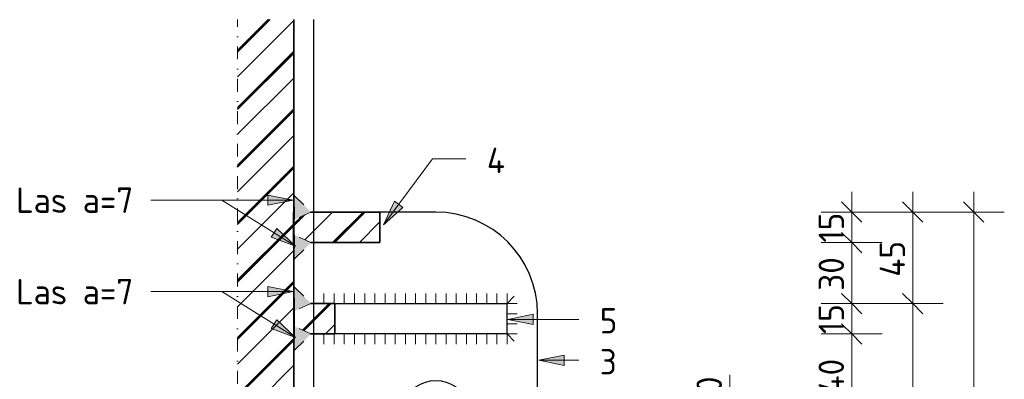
# Model space of a CAD drawing. Header units: millimetres. Extents: x -234509 to -203707, y -19731 to 120094.
# Tile 3 of 72: x -230072 to -229588, y 2398 to 2575. Entities that reach past the tile are written whole.
import ezdxf

# ---------------------------------------------------------------- set-up
doc = ezdxf.new("R2010")
doc.units = ezdxf.units.MM
doc.linetypes.add('Dash dot', pattern=[15.875, 6.35, -4.7625, 0, -4.7625])
for name, color, linetype, lineweight in [('Multi-Category Tags', 10, 'Continuous', 18), ('Multi-Category Tags-1', 7, 'Continuous', 18), ('N-CO-BC-BETONVORM-G', 50, 'Continuous', 25), ('N-CO-BC-BETONVORM-G-1', 50, 'Continuous', 18), ('N-CO-SC-STAALVORM-G', 10, 'Continuous', 25), ('N-CO-SC-STAALVORM-GD', 90, 'Continuous', 35), ('X-XX-AL-CONSTRUCTIELIJN-G-3', 7, 'Dash dot', 18), ('X-XX-AL-CONSTRUCTIELIJN-G-6', 250, 'Continuous', 25), ('X-XX-AL-M', 7, 'Continuous', 18), ('X-XX-AL-M-5', 7, 'Continuous', 18), ('X-XX-AL-T25-1', 7, 'Continuous', 13), ('X_XX_AL_DETAIL1_G', 7, 'Continuous', 13)]:
    doc.layers.add(name, color=color, linetype=linetype, lineweight=lineweight)
doc.styles.add('NLCS-ISO_1', font='NLCS-ISO.ttf', dxfattribs={"height": 12.5})
doc.dimstyles.new('2_5_NLCS_diagonal_1', dxfattribs={"dimscale": 304.8, "dimtxt": 12.534437, "dimasz": 0.032808, "dimexe": 0.049213, "dimexo": 0.0625, "dimgap": 0, "dimtad": 1, "dimdec": 0, "dimzin": 0, "dimdsep": 46, "dimtxsty": 'NLCS-ISO_1', "dimblk1": 'OBLIQUE', "dimblk2": 'OBLIQUE', "dimsah": 1, "dimcen": 0.09, "dimdle": 0.032808, "dimazin": 0, "dimtfac": 1, "dimtdec": 4, "dimtix": 1, "dimtmove": 0, "dimatfit": 3, "dimfxl": 0.049213, "dimfxlon": 1, "dimtvp": 1, "dimtolj": 1, "dimtzin": 0, "dimarcsym": 2})
doc.dimstyles.new('2_5_NLCS_diagonal_2', dxfattribs={"dimscale": 304.8, "dimtxt": 12.534437, "dimasz": 0.032808, "dimexe": 0.049213, "dimexo": 0.0625, "dimgap": 0, "dimtad": 1, "dimdec": 0, "dimzin": 0, "dimdsep": 46, "dimtxsty": 'NLCS-ISO_1', "dimblk1": 'OBLIQUE', "dimblk2": 'OBLIQUE', "dimsah": 1, "dimcen": 0.09, "dimdle": 0.032808, "dimazin": 0, "dimtfac": 1, "dimtdec": 4, "dimtix": 1, "dimtmove": 1, "dimatfit": 3, "dimfxl": 0.049213, "dimfxlon": 1, "dimtvp": 1, "dimtolj": 1, "dimtzin": 0, "dimarcsym": 2})
pattern_1 = [(45, (-34620.818, -8585), (-14.142136, 14.142136), []), (45, (-34620.818, -8572.858), (-14.142136, 14.142136), []), (45, (-34620.818, -8572.358), (-14.142136, 14.142136), []), (45, (-34620.818, -8571.858), (-14.142136, 14.142136), [])]

# ---------------------------------------------------------------- blocks, each defined once
blk = doc.blocks.new('GM_type3 - GM_type3-3483063-Section 6 - Dependent 2')
at = {"layer": 'N-CO-SC-STAALVORM-G'}
for p, q in [((-34681.56, 2480), (-34709.01, 2480)), ((-34631.56, 2170), (-34631.56, 2430)), ((-34709.01, 2120), (-34681.56, 2120))]:
    blk.add_line(p, q, dxfattribs=at)
for centre, radius, start, end in [((-34681.56, 2430), 50, 0, 90), ((-34681.56, 2380), 17, 18.023, 161.977), ((-34681.56, 2220), 17, 198.023, 341.977), ((-34681.56, 2170), 50, 270, 360)]:
    blk.add_arc(centre, radius, start, end, dxfattribs=at)
blk = doc.blocks.new('GM_type5 - GM_type5-3483963-Section 6 - Dependent 2')
at = {"layer": 'N-CO-BC-BETONVORM-G-1'}
h = blk.add_hatch(dxfattribs=at)
h.set_pattern_fill('ACO-STAAL', color=256, style=0, pattern_type=2)
h.set_pattern_definition(pattern_1)
h.paths.add_polyline_path([(-34742.98, 2420), (-34731.17, 2420), (-34731.17, 2435), (-34742.98, 2435), (-34751.01, 2431.25), (-34751.01, 2435), (-34751.26, 2435), (-34751.26, 2420), (-34751.01, 2420), (-34751.01, 2423.75)], flags=0)
at = {"layer": 'N-CO-SC-STAALVORM-G'}
for p, q in [((-34731.17, 2435), (-34646.53, 2435)), ((-34646.53, 2420), (-34646.53, 2435)), ((-34646.53, 2420), (-34731.17, 2420))]:
    blk.add_line(p, q, dxfattribs=at)
at = {"layer": 'N-CO-SC-STAALVORM-GD'}
for p, q in [((-34751.01, 2435), (-34751.26, 2435)), ((-34751.26, 2435), (-34751.26, 2420)), ((-34741.61, 2435), (-34742.98, 2435)), ((-34731.17, 2435), (-34741.51, 2435)), ((-34731.17, 2420), (-34731.17, 2435)), ((-34751.26, 2420), (-34751.01, 2420)), ((-34742.98, 2420), (-34741.61, 2420)), ((-34741.51, 2420), (-34731.17, 2420))]:
    blk.add_line(p, q, dxfattribs=at)
blk = doc.blocks.new('GM_type4 - GM_type4-V30-Section 6 - Dependent 2')
at = {"layer": 'N-CO-BC-BETONVORM-G-1'}
h = blk.add_hatch(dxfattribs=at)
h.set_pattern_fill('ACO-STAAL', color=256, style=0, pattern_type=2)
h.set_pattern_definition(pattern_1)
h.paths.add_polyline_path([(-34742.98, 2465), (-34709.01, 2465), (-34709.01, 2480), (-34742.98, 2480), (-34751.01, 2476.25), (-34751.01, 2480), (-34751.52, 2480), (-34751.52, 2465), (-34751.01, 2465), (-34751.01, 2468.75)], flags=0)
at = {"layer": 'N-CO-SC-STAALVORM-GD'}
for p, q in [((-34751.28, 2480), (-34751.52, 2480)), ((-34751.52, 2480), (-34751.52, 2465)), ((-34751.01, 2480), (-34751.28, 2480)), ((-34741.61, 2480), (-34742.98, 2480)), ((-34709.01, 2480), (-34741.51, 2480)), ((-34709.01, 2465), (-34709.01, 2480)), ((-34751.52, 2465), (-34751.28, 2465)), ((-34751.28, 2465), (-34751.01, 2465)), ((-34742.98, 2465), (-34741.61, 2465)), ((-34741.51, 2465), (-34709.01, 2465))]:
    blk.add_line(p, q, dxfattribs=at)
blk = doc.blocks.new('GM_buispaal-Blauwverlaat - GM_buispaal-Blauwverlaat-3493027-Section 6 - Dependent 2')
at = {"layer": 'N-CO-BC-BETONVORM-G-1'}
h = blk.add_hatch(dxfattribs=at)
h.set_pattern_fill('ACO-STAAL', color=256, style=0, pattern_type=2)
h.set_pattern_definition(pattern_1)
h.paths.add_polyline_path([(-34754.6, 2060), (-34751.28, 2060), (-34751.28, 2574.72), (-34778.98, 2574.72), (-34778.98, 2060)], flags=0)
at = {"layer": 'N-CO-SC-STAALVORM-G'}
blk.add_line((-34741.56, 2060), (-34741.56, 2574.72), dxfattribs=at)
at = {"layer": 'N-CO-SC-STAALVORM-GD'}
blk.add_line((-34751.28, 2060), (-34751.28, 2574.72), dxfattribs=at)
blk = doc.blocks.new('DIMBLOCK37-Section 6 - Dependent 2')
at = {"layer": 'X-XX-AL-M-5'}
for p, q in [((-229602.56, 2490), (-229602.56, 2110)), ((-229602.56, 2480), (-229607.56, 2485)), ((-229617.56, 2480), (-229587.56, 2480)), ((-229602.56, 2480), (-229617.56, 2480)), ((-229602.56, 2480), (-229597.56, 2475)), ((-229602.56, 2120), (-229607.56, 2125)), ((-229617.56, 2120), (-229587.56, 2120)), ((-229602.56, 2120), (-229617.56, 2120)), ((-229602.56, 2120), (-229597.56, 2115))]:
    blk.add_line(p, q, dxfattribs=at)
at = {"layer": 'X-XX-AL-M-5', "color": 0, "insert": (-229618.85, 2286.87), "char_height": 12.5, "width": 31.5016, "attachment_point": 1, "rotation": 90, "line_spacing_factor": 1.135194, "style": 'NLCS-ISO_1'}
blk.add_mtext('360', dxfattribs=at)
blk = doc.blocks.new('_Oblique')
at = {"color": 0, "linetype": 'ByBlock', "lineweight": -2}
blk.add_line((-0.5, -0.5), (0.5, 0.5), dxfattribs=at)
blk = doc.blocks.new('DIMBLOCK38-Section 6 - Dependent 2')
at = {"layer": 'X-XX-AL-M-5'}
for p, q in [((-229632.56, 2490), (-229632.56, 2435)), ((-229632.56, 2480), (-229637.56, 2485)), ((-229647.56, 2480), (-229617.56, 2480)), ((-229632.56, 2480), (-229647.56, 2480)), ((-229632.56, 2480), (-229627.56, 2475)), ((-229632.56, 2435), (-229637.56, 2440)), ((-229647.56, 2435), (-229617.56, 2435)), ((-229632.56, 2435), (-229647.56, 2435)), ((-229632.56, 2435), (-229627.56, 2430))]:
    blk.add_line(p, q, dxfattribs=at)
at = {"layer": 'X-XX-AL-M-5', "color": 0, "insert": (-229648.85, 2448.16), "char_height": 12.5, "width": 22.4201, "attachment_point": 1, "rotation": 90, "line_spacing_factor": 1.135194, "style": 'NLCS-ISO_1'}
blk.add_mtext('45', dxfattribs=at)
blk = doc.blocks.new('DIMBLOCK39-Section 6 - Dependent 2')
at = {"layer": 'X-XX-AL-M-5'}
for p, q in [((-229632.56, 2435), (-229637.56, 2440)), ((-229647.56, 2435), (-229617.56, 2435)), ((-229632.56, 2435), (-229647.56, 2435)), ((-229632.56, 2435), (-229632.56, 2165)), ((-229632.56, 2435), (-229627.56, 2430)), ((-229632.56, 2165), (-229637.56, 2170)), ((-229647.56, 2165), (-229617.56, 2165)), ((-229632.56, 2165), (-229647.56, 2165)), ((-229632.56, 2165), (-229627.56, 2160))]:
    blk.add_line(p, q, dxfattribs=at)
at = {"layer": 'X-XX-AL-M-5', "color": 0, "insert": (-229648.85, 2286.87), "char_height": 12.5, "width": 31.5016, "attachment_point": 1, "rotation": 90, "line_spacing_factor": 1.135194, "style": 'NLCS-ISO_1'}
blk.add_mtext('270', dxfattribs=at)
blk = doc.blocks.new('DIMBLOCK41-Section 6 - Dependent 2')
at = {"layer": 'X-XX-AL-M-5'}
for p, q in [((-229662.56, 2490), (-229662.56, 2465)), ((-229662.56, 2480), (-229667.56, 2485)), ((-229677.56, 2480), (-229647.56, 2480)), ((-229662.56, 2480), (-229677.56, 2480)), ((-229662.56, 2480), (-229657.56, 2475)), ((-229662.56, 2465), (-229667.56, 2470)), ((-229677.56, 2465), (-229647.56, 2465)), ((-229662.56, 2465), (-229677.56, 2465)), ((-229662.56, 2465), (-229657.56, 2460))]:
    blk.add_line(p, q, dxfattribs=at)
at = {"layer": 'X-XX-AL-M-5', "color": 0, "insert": (-229678.85, 2465.05), "char_height": 12.5, "width": 17.8793, "attachment_point": 1, "rotation": 90, "line_spacing_factor": 1.135194, "style": 'NLCS-ISO_1'}
blk.add_mtext('15', dxfattribs=at)
blk = doc.blocks.new('DIMBLOCK42-Section 6 - Dependent 2')
at = {"layer": 'X-XX-AL-M-5'}
for p, q in [((-229662.56, 2465), (-229667.56, 2470)), ((-229677.56, 2465), (-229647.56, 2465)), ((-229662.56, 2465), (-229677.56, 2465)), ((-229662.56, 2465), (-229662.56, 2435)), ((-229662.56, 2465), (-229657.56, 2460)), ((-229662.56, 2435), (-229667.56, 2440)), ((-229677.56, 2435), (-229647.56, 2435)), ((-229662.56, 2435), (-229677.56, 2435)), ((-229662.56, 2435), (-229657.56, 2430))]:
    blk.add_line(p, q, dxfattribs=at)
at = {"layer": 'X-XX-AL-M-5', "color": 0, "insert": (-229678.85, 2441.25), "char_height": 12.5, "width": 21.0011, "attachment_point": 1, "rotation": 90, "line_spacing_factor": 1.135194, "style": 'NLCS-ISO_1'}
blk.add_mtext('30', dxfattribs=at)
blk = doc.blocks.new('DIMBLOCK43-Section 6 - Dependent 2')
at = {"layer": 'X-XX-AL-M-5'}
for p, q in [((-229662.56, 2435), (-229667.56, 2440)), ((-229677.56, 2435), (-229647.56, 2435)), ((-229662.56, 2435), (-229677.56, 2435)), ((-229662.56, 2435), (-229662.56, 2420)), ((-229662.56, 2435), (-229657.56, 2430)), ((-229662.56, 2420), (-229667.56, 2425)), ((-229677.56, 2420), (-229647.56, 2420)), ((-229662.56, 2420), (-229677.56, 2420)), ((-229662.56, 2420), (-229657.56, 2415))]:
    blk.add_line(p, q, dxfattribs=at)
at = {"layer": 'X-XX-AL-M-5', "color": 0, "insert": (-229678.85, 2420.05), "char_height": 12.5, "width": 17.8793, "attachment_point": 1, "rotation": 90, "line_spacing_factor": 1.135194, "style": 'NLCS-ISO_1'}
blk.add_mtext('15', dxfattribs=at)
blk = doc.blocks.new('DIMBLOCK44-Section 6 - Dependent 2')
at = {"layer": 'X-XX-AL-M-5'}
for p, q in [((-229662.56, 2420), (-229667.56, 2425)), ((-229677.56, 2420), (-229647.56, 2420)), ((-229662.56, 2420), (-229677.56, 2420)), ((-229662.56, 2420), (-229662.56, 2380)), ((-229662.56, 2420), (-229657.56, 2415)), ((-229662.56, 2380), (-229667.56, 2385)), ((-229677.56, 2380), (-229647.56, 2380)), ((-229662.56, 2380), (-229677.56, 2380)), ((-229662.56, 2380), (-229657.56, 2375))]:
    blk.add_line(p, q, dxfattribs=at)
at = {"layer": 'X-XX-AL-M-5', "color": 0, "insert": (-229678.85, 2390.66), "char_height": 12.5, "width": 22.4201, "attachment_point": 1, "rotation": 90, "line_spacing_factor": 1.135194, "style": 'NLCS-ISO_1'}
blk.add_mtext('40', dxfattribs=at)
blk = doc.blocks.new('DIMBLOCK53-Section 6 - Dependent 2')
at = {"layer": 'X-XX-AL-M-5'}
for p, q in [((-229722.56, 2399.88), (-229722.56, 2384.98)), ((-229722.56, 2390), (-229722.56, 2370)), ((-229722.56, 2380), (-229727.56, 2385)), ((-229722.56, 2384.98), (-229722.56, 2375)), ((-229737.56, 2380), (-229707.56, 2380)), ((-229722.56, 2380), (-229737.56, 2380)), ((-229722.56, 2380), (-229717.56, 2375)), ((-229722.56, 2370), (-229727.56, 2375)), ((-229737.56, 2370), (-229707.56, 2370)), ((-229722.56, 2370), (-229737.56, 2370)), ((-229722.56, 2370), (-229717.56, 2365))]:
    blk.add_line(p, q, dxfattribs=at)
at = {"layer": 'X-XX-AL-M-5', "color": 0, "insert": (-229738.85, 2384.98), "char_height": 12.5, "width": 17.8793, "attachment_point": 1, "rotation": 90, "line_spacing_factor": 1.135194, "style": 'NLCS-ISO_1'}
blk.add_mtext('10', dxfattribs=at)

msp = doc.modelspace()

# ---------------------------------------------------------------- hatches: boundary and pattern name
at = {"layer": 'Multi-Category Tags'}
for points in [[(-229892.67, 2473.77), (-229883.23, 2482.33), (-229887.25, 2485.3)], [(-229831.6, 2427.2), (-229819.1, 2424.7), (-229819.1, 2429.7)], [(-229816.45, 2407.04), (-229803.95, 2404.54), (-229803.95, 2409.54)]]:
    msp.add_hatch(color=256, dxfattribs=at).paths.add_polyline_path(points, flags=0)
at = {"layer": 'X-XX-AL-CONSTRUCTIELIJN-G-6'}
for points in [[(-229936.46, 2476.25), (-229928.42, 2480), (-229936.46, 2488.03)], [(-229936.46, 2456.97), (-229928.42, 2465), (-229936.46, 2468.75)], [(-229936.46, 2431.25), (-229928.42, 2435), (-229936.46, 2443.03), (-229936.46, 2442.21)], [(-229936.46, 2411.97), (-229928.42, 2420), (-229936.46, 2423.75)]]:
    msp.add_hatch(color=256, dxfattribs=at).paths.add_polyline_path(points, flags=0)
at = {"layer": 'X-XX-AL-T25-1'}
for points in [[(-229937.1, 2485.86), (-229949.6, 2488.36), (-229949.6, 2483.36)], [(-229935.94, 2463.22), (-229945.22, 2471.96), (-229947.87, 2467.72)], [(-229937.1, 2440.86), (-229949.6, 2443.36), (-229949.6, 2438.36)], [(-229935.94, 2418.22), (-229945.22, 2426.96), (-229947.87, 2422.72)]]:
    msp.add_hatch(color=256, dxfattribs=at).paths.add_polyline_path(points, flags=0)

# ---------------------------------------------------------------- linework, layer by layer
at = {"layer": 'Multi-Category Tags'}
for p, q in [((-229892.67, 2473.77), (-229868.72, 2506.16)), ((-229868.72, 2506.16), (-229852.18, 2506.16)), ((-229887.25, 2485.3), (-229892.67, 2473.77)), ((-229883.23, 2482.33), (-229887.25, 2485.3)), ((-229892.67, 2473.77), (-229883.23, 2482.33)), ((-229819.1, 2429.7), (-229831.6, 2427.2)), ((-229819.1, 2424.7), (-229819.1, 2429.7)), ((-229831.6, 2427.2), (-229819.1, 2424.7)), ((-229831.6, 2427.2), (-229796.7, 2427.2)), ((-229803.95, 2409.54), (-229816.45, 2407.04)), ((-229816.45, 2407.04), (-229803.95, 2404.54)), ((-229816.45, 2407.04), (-229796.7, 2407.04)), ((-229803.95, 2404.54), (-229803.95, 2409.54))]:
    msp.add_line(p, q, dxfattribs=at)
at = {"layer": 'X-XX-AL-CONSTRUCTIELIJN-G-3'}
for p, q in [((-229964.43, 2060), (-229964.43, 2574.72)), ((-229936.46, 2488.03), (-229928.42, 2480)), ((-229936.46, 2476.25), (-229936.46, 2488.03)), ((-229928.42, 2480), (-229936.46, 2476.25)), ((-229928.42, 2465), (-229936.46, 2468.75)), ((-229936.46, 2468.75), (-229936.46, 2456.97)), ((-229936.46, 2456.97), (-229928.42, 2465)), ((-229936.46, 2443.03), (-229928.42, 2435)), ((-229936.46, 2431.25), (-229936.46, 2443.03)), ((-229928.42, 2435), (-229936.46, 2431.25)), ((-229928.42, 2420), (-229936.46, 2423.75)), ((-229936.46, 2423.75), (-229936.46, 2411.97)), ((-229936.46, 2411.97), (-229928.42, 2420))]:
    msp.add_line(p, q, dxfattribs=at)
at = {"layer": 'X-XX-AL-T25-1'}
for p, q in [((-229937.1, 2485.86), (-229949.6, 2488.36)), ((-229949.6, 2488.36), (-229949.6, 2483.36)), ((-230006.78, 2485.86), (-230007.1, 2485.86)), ((-229972.17, 2485.86), (-230006.78, 2485.86)), ((-229937.1, 2485.86), (-230006.78, 2485.86)), ((-229935.94, 2463.22), (-229972.17, 2485.86)), ((-229949.6, 2483.36), (-229937.1, 2485.86)), ((-229945.22, 2471.96), (-229947.87, 2467.72)), ((-229935.94, 2463.22), (-229945.22, 2471.96)), ((-229947.87, 2467.72), (-229935.94, 2463.22)), ((-230006.78, 2440.86), (-230007.1, 2440.86)), ((-229972.17, 2440.86), (-230006.78, 2440.86)), ((-229937.1, 2440.86), (-230006.78, 2440.86)), ((-229935.94, 2418.22), (-229972.17, 2440.86)), ((-229937.1, 2440.86), (-229949.6, 2443.36)), ((-229949.6, 2443.36), (-229949.6, 2438.36)), ((-229949.6, 2438.36), (-229937.1, 2440.86)), ((-229945.22, 2426.96), (-229947.87, 2422.72)), ((-229935.94, 2418.22), (-229945.22, 2426.96)), ((-229947.87, 2422.72), (-229935.94, 2418.22))]:
    msp.add_line(p, q, dxfattribs=at)
at = {"layer": 'X_XX_AL_DETAIL1_G'}
for p, q in [((-229926.98, 2435), (-229926.98, 2440)), ((-229921.98, 2435), (-229921.98, 2440)), ((-229916.98, 2435), (-229916.98, 2440)), ((-229911.98, 2435), (-229911.98, 2440)), ((-229906.98, 2435), (-229906.98, 2440)), ((-229901.98, 2435), (-229901.98, 2440)), ((-229896.98, 2435), (-229896.98, 2440)), ((-229891.98, 2435), (-229891.98, 2440)), ((-229886.98, 2435), (-229886.98, 2440)), ((-229881.98, 2435), (-229881.98, 2440)), ((-229876.98, 2435), (-229876.98, 2440)), ((-229871.98, 2435), (-229871.98, 2440)), ((-229866.98, 2435), (-229866.98, 2440)), ((-229861.98, 2435), (-229861.98, 2440)), ((-229856.98, 2435), (-229856.98, 2440)), ((-229851.98, 2435), (-229851.98, 2440)), ((-229846.98, 2435), (-229846.98, 2440)), ((-229841.98, 2435), (-229841.98, 2440)), ((-229836.98, 2435), (-229836.98, 2440)), ((-229831.98, 2435), (-229831.98, 2440)), ((-229831.98, 2435), (-229828.44, 2438.54)), ((-229831.98, 2435), (-229826.98, 2435)), ((-229831.98, 2430), (-229826.98, 2430)), ((-229831.98, 2425), (-229826.98, 2425)), ((-229926.98, 2420), (-229926.98, 2415)), ((-229921.98, 2420), (-229921.98, 2415)), ((-229916.98, 2420), (-229916.98, 2415)), ((-229911.98, 2420), (-229911.98, 2415)), ((-229906.98, 2420), (-229906.98, 2415)), ((-229901.98, 2420), (-229901.98, 2415)), ((-229896.98, 2420), (-229896.98, 2415)), ((-229891.98, 2420), (-229891.98, 2415)), ((-229886.98, 2420), (-229886.98, 2415)), ((-229881.98, 2420), (-229881.98, 2415)), ((-229876.98, 2420), (-229876.98, 2415)), ((-229871.98, 2420), (-229871.98, 2415)), ((-229866.98, 2420), (-229866.98, 2415)), ((-229861.98, 2420), (-229861.98, 2415)), ((-229856.98, 2420), (-229856.98, 2415)), ((-229851.98, 2420), (-229851.98, 2415)), ((-229846.98, 2420), (-229846.98, 2415)), ((-229841.98, 2420), (-229841.98, 2415)), ((-229836.98, 2420), (-229836.98, 2415)), ((-229831.98, 2420), (-229831.98, 2415)), ((-229831.98, 2420), (-229826.98, 2420)), ((-229831.98, 2420), (-229828.44, 2416.46))]:
    msp.add_line(p, q, dxfattribs=at)

# ---------------------------------------------------------------- block references
at = {"layer": 'N-CO-BC-BETONVORM-G'}
for name in ['GM_buispaal-Blauwverlaat - GM_buispaal-Blauwverlaat-3493027-Section 6 - Dependent 2', 'GM_type4 - GM_type4-V30-Section 6 - Dependent 2', 'GM_type3 - GM_type3-3483063-Section 6 - Dependent 2', 'GM_type5 - GM_type5-3483963-Section 6 - Dependent 2']:
    msp.add_blockref(name, (-195185.44, 0), dxfattribs=at)

# ---------------------------------------------------------------- texts
at = {"layer": 'Multi-Category Tags-1', "char_height": 12.5, "attachment_point": 1, "style": 'NLCS-ISO_1'}
for s, insert, width in [('4', (-229841.92, 2511.71), 12.0253), ('5', (-229786.43, 2432.75), 10.8228), ('3', (-229786.43, 2412.59), 10.8228)]:
    msp.add_mtext(s, dxfattribs=dict(at, insert=insert, width=width))
at = {"layer": 'X-XX-AL-T25-1', "char_height": 12.5, "width": 74.1561, "attachment_point": 1, "style": 'NLCS-ISO_1'}
for insert in [(-230073.28, 2492.11), (-230073.28, 2447.11)]:
    msp.add_mtext('Las a=7', dxfattribs=dict(at, insert=insert))

# ---------------------------------------------------------------- dimensions: what is measured, and where the dimension line sits
at = {"layer": 'X-XX-AL-M'}
for base, p1, p2, override, picture, middle in [((-229662.56, 2465), (-229677.56, 2480), (-229677.56, 2465), {"dimpost": '<>', "dimfxl": 15}, 'DIMBLOCK41-Section 6 - Dependent 2', (-229668.81, 2472.5)), ((-229632.56, 2435), (-229647.56, 2480), (-229647.56, 2435), {"dimpost": '<>', "dimfxl": 45}, 'DIMBLOCK38-Section 6 - Dependent 2', (-229638.81, 2457.5)), ((-229602.56, 2120), (-229617.56, 2480), (-229617.56, 2120), {"dimpost": '<>', "dimfxl": 360}, 'DIMBLOCK37-Section 6 - Dependent 2', (-229608.81, 2300)), ((-229662.56, 2435), (-229677.56, 2465), (-229677.56, 2435), {"dimpost": '<>', "dimfxl": 30}, 'DIMBLOCK42-Section 6 - Dependent 2', (-229668.81, 2450)), ((-229662.56, 2420), (-229677.56, 2435), (-229677.56, 2420), {"dimpost": '<>', "dimfxl": 15}, 'DIMBLOCK43-Section 6 - Dependent 2', (-229668.81, 2427.5)), ((-229632.56, 2165), (-229647.56, 2435), (-229647.56, 2165), {"dimpost": '<>', "dimfxl": 270}, 'DIMBLOCK39-Section 6 - Dependent 2', (-229638.81, 2300)), ((-229662.56, 2380), (-229677.56, 2420), (-229677.56, 2380), {"dimpost": '<>', "dimfxl": 40}, 'DIMBLOCK44-Section 6 - Dependent 2', (-229668.81, 2400))]:
    dim = msp.add_linear_dim(base=base, p1=p1, p2=p2, angle=90, dimstyle='2_5_NLCS_diagonal_1', override=override, dxfattribs=at)
    dim.commit()
    dim.dimension.update_dxf_attribs({"geometry": picture, "text_midpoint": middle})
dim = msp.add_linear_dim(base=(-229722.56, 2370), p1=(-229737.56, 2380), p2=(-229737.56, 2370), angle=90, dimstyle='2_5_NLCS_diagonal_2', override={"dimpost": '<>', "dimfxl": 10}, dxfattribs=at)
dim.commit()
dim.dimension.update_dxf_attribs({"geometry": 'DIMBLOCK53-Section 6 - Dependent 2', "text_midpoint": (-229730.51, 2393.92), "dimtype": 160, "text_rotation": 90})

doc.saveas('drawing.dxf')
